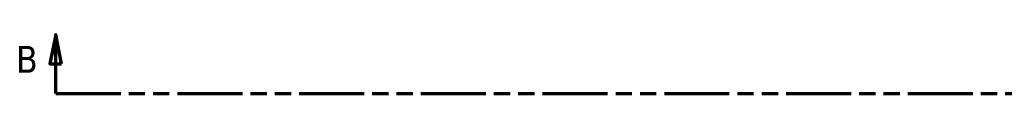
# Model space of a CAD drawing. Header units: millimetres. Extents: x -456 to 1880, y -1245 to 1617.
# Tile 3 of 12: x 78 to 246, y -196 to -186. Entities that reach past the tile are written whole.
import ezdxf

# ---------------------------------------------------------------- set-up
doc = ezdxf.new("R2010")
doc.units = ezdxf.units.MM
doc.linetypes.add('DOUBLE_DASH_CHAIN', pattern=[1.2403, 0.6614, -0.0827, 0.1654, -0.0827, 0.1654, -0.0827])
doc.layers.add('Section Line (ANSI)', color=7, linetype='DOUBLE_DASH_CHAIN', lineweight=70)
doc.styles.add('Label Text (ANSI)', font='tahoma.ttf')

# ---------------------------------------------------------------- blocks, each defined once
blk = doc.blocks.new('2dTransSection0')
at = {"layer": 'Section Line (ANSI)', "linetype": 'Continuous'}
for p, q in [((84.51, -185.84), (83.51, -190.84)), ((84.51, -190.84), (84.51, -185.84)), ((85.51, -190.84), (84.51, -185.84)), ((83.51, -190.84), (85.51, -190.84)), ((84.51, -195.84), (84.51, -190.84)), ((84.51, -195.84), (95.59, -195.84))]:
    blk.add_line(p, q, dxfattribs=at)
at = {"layer": 'Section Line (ANSI)', "linetype": 'DOUBLE_DASH_CHAIN', "ltscale": 16.679235}
blk.add_line((84.51, -195.84), (1233.39, -195.84), dxfattribs=at)
at = {"layer": 'Section Line (ANSI)', "linetype": 'Continuous', "flags": 128}
blk.add_lwpolyline([(85.51, -190.84), (84.51, -185.84), (83.51, -190.84), (85.51, -190.84)], dxfattribs=at)
at = {"layer": 'Section Line (ANSI)'}
blk.add_solid([(85.51, -190.84), (84.51, -185.84), (83.51, -190.84), (85.51, -190.84)], dxfattribs=at)
at = {"layer": 'Section Line (ANSI)', "insert": (77.76, -192.34), "char_height": 4.57, "attachment_point": 7, "style": 'Label Text (ANSI)'}
blk.add_mtext('B', dxfattribs=at)

msp = doc.modelspace()

# ---------------------------------------------------------------- block references
at = {"layer": 'Section Line (ANSI)'}
msp.add_blockref('2dTransSection0', (0, 0), dxfattribs=at)

doc.saveas('drawing.dxf')
